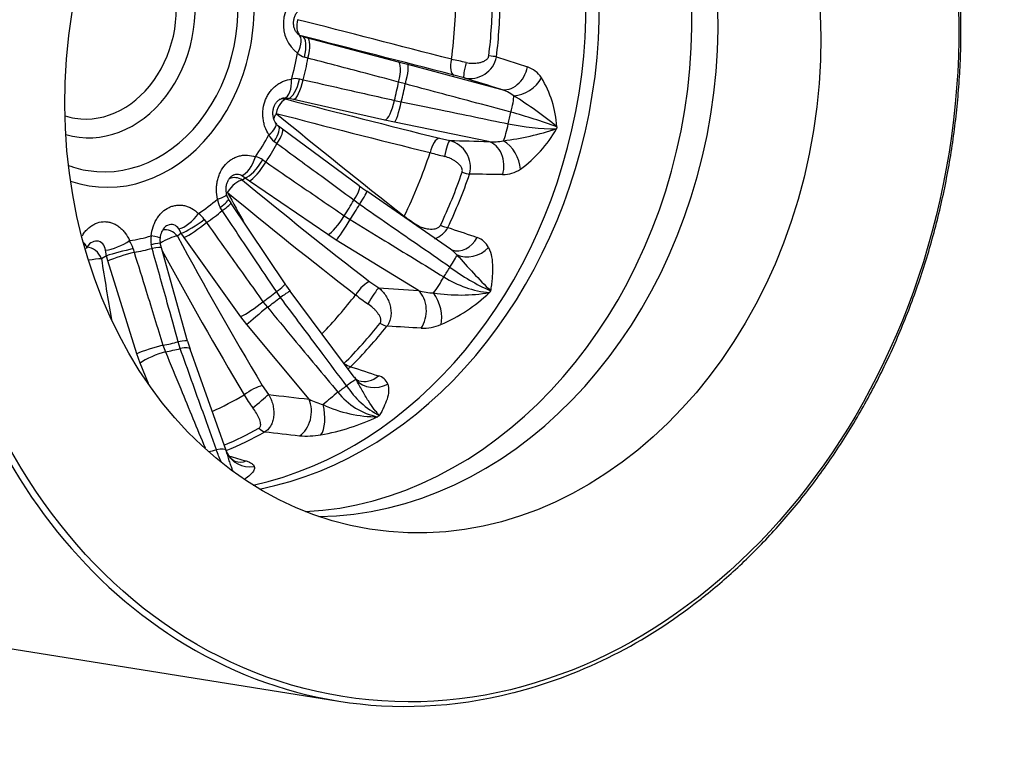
# Model space of a CAD drawing. Header units: millimetres. Extents: x 0 to 1485, y 0 to 1050.
# Tile 5 of 13: x 974 to 1167, y 169 to 311. Entities that reach past the tile are written whole.
import ezdxf

# ---------------------------------------------------------------- set-up
doc = ezdxf.new("R2010")
doc.units = ezdxf.units.MM
doc.header["$LTSCALE"] = 5
doc.layers.add('CAP250H', color=7, linetype='Continuous')
doc.layers.add('Default', color=7, linetype='Continuous')

# ---------------------------------------------------------------- blocks, each defined once
blk = doc.blocks.new('SE1')
at = {"layer": 'CAP250H', "color": 7, "linetype": 'Continuous'}
for p, q in [((1029.06, 307.69), (1029.84, 307.33)), ((1029.53, 307.47), (1029.84, 307.33)), ((1029.84, 307.33), (1030.81, 307.08)), ((1030.81, 307.08), (1048.55, 302.39)), ((1030.88, 303.09), (1030.2, 303.29)), ((1067.78, 303.35), (1073.83, 301.4)), ((1048.55, 302.39), (1050.39, 301.9)), ((1050.39, 301.9), (1068.57, 297.01)), ((1029.22, 299.02), (1029.91, 298.87)), ((1061.44, 299.24), (1059.45, 299.77)), ((1049.94, 298.05), (1048.63, 298.43)), ((1027.06, 295.2), (1026.22, 295.29)), ((1027.06, 295.2), (1026.69, 295.06)), ((1028.03, 294.98), (1027.06, 295.2)), ((1045.92, 290.96), (1028.03, 294.98)), ((1047.8, 294.83), (1049.14, 294.57)), ((1025.88, 289.19), (1025.11, 289.76)), ((1040.9, 278.12), (1025.88, 289.19)), ((1047.79, 290.56), (1045.92, 290.96)), ((1066.22, 286.78), (1047.79, 290.56)), ((1056.62, 287.43), (1058.63, 286.98)), ((1024.81, 286.32), (1024.24, 286.77)), ((1022.02, 283.17), (1022.62, 282.77)), ((1018.58, 279.62), (1017.85, 280.13)), ((1018.58, 279.62), (1018.05, 279.23)), ((1019.4, 279.04), (1018.58, 279.62)), ((1034.78, 268.54), (1019.4, 279.04)), ((1058.78, 265.68), (1042.38, 277.06)), ((1014.09, 273.24), (1013.7, 273.88)), ((1015.81, 274.74), (1015.3, 275.52)), ((1026.39, 258.89), (1015.8, 274.74)), ((1040.96, 274.45), (1039.85, 275.27)), ((1037.98, 272.25), (1039.15, 271.52)), ((1010.57, 271.5), (1011.01, 270.9)), ((1006.06, 268.81), (1005.33, 268.26)), ((1006.06, 268.81), (1005.58, 269.66)), ((1006.65, 267.95), (1006.06, 268.81)), ((1017.73, 252.48), (1006.65, 267.95)), ((1036.4, 267.49), (1034.78, 268.54)), ((1000.36, 265.86), (1000.18, 266.58)), ((1002.21, 265.99), (1001.97, 266.86)), ((1052.54, 257.6), (1036.4, 267.49)), ((991.42, 264.41), (990.45, 263.81)), ((991.42, 264.41), (991.26, 265.47)), ((991.71, 263.41), (991.42, 264.41)), ((996.63, 265.79), (996.85, 265.08)), ((1007.3, 247.68), (1002.2, 265.99)), ((997.37, 245.22), (991.71, 263.41)), ((1042.99, 259.3), (1044.72, 258.12)), ((1025.48, 256.25), (1024.7, 257.41)), ((1039.94, 240.66), (1027.4, 257.46)), ((1022.07, 255.41), (1022.94, 254.32)), ((1018.92, 250.93), (1017.73, 252.48)), ((1031.09, 236.31), (1018.92, 250.93)), ((1002.49, 246.89), (1002.98, 245.59)), ((1005.87, 246.24), (1005.48, 247.55)), ((998.02, 243.4), (997.37, 245.22)), ((1014.85, 226.3), (1007.8, 246.11)), ((999.68, 239.39), (998.02, 243.4)), ((1021.92, 238.99), (1023.16, 237.25)), ((965.61, 188.6), (1036.95, 177.19))]:
    blk.add_line(p, q, dxfattribs=at)
for centre, radius, start, end in [((1033.24, 309.74), 7.19, 120.2937, 232.1106), ((1031.14, 306.55), 3.39, 226.9876, 253.8995), ((998.08, 24.95), 284.52, 77.052, 77.6429), ((1062.6, 304.4), 5.29, 257.3544, 348.5227), ((1071.96, 296.13), 5.59, 34.1834, 70.36), ((1028.51, 295.69), 3.4, 78.0161, 104.5108), ((1058.26, 288.21), 21.4, 3.9336, 31.1267), ((1066.15, 288.76), 8.6, 54.2344, 73.6285), ((1022.4, 218.94), 90.98, 51.0368, 57.5833), ((1030.69, 150.33), 147.69, 70.6566, 74.322), ((1025.89, 290.97), 1.43, 204.4836, 237.2411), ((1061.39, 346.16), 59.74, 277.4641, 287.6545), ((1080.22, 340.57), 51.34, 258.6083, 269.2065), ((1058.3, 301.11), 24.3, 305.6633, 330.7584), ((1026.52, 289.59), 3.63, 204.7866, 231.0954), ((1057.18, 281.68), 5.49, 346.5553, 74.6993), ((1067.22, 295.83), 9.11, 263.7144, 282.2492), ((1019.81, 280.01), 3.86, 55.022, 78.4518), ((1073.83, 350.83), 68.91, 253.9533, 256.3944), ((1068.88, 286.81), 6.52, 270.964, 303.4032), ((1068.66, 315.4), 46.47, 233.3332, 235.5772), ((1016.69, 276.56), 1.74, 185.1915, 216.7525), ((1017.1, 275.88), 3.95, 185.4431, 210.5298), ((1006.44, 268.69), 5, 34.2078, 52.9807), ((1077.94, 310.79), 47.85, 233.8468, 237.4156), ((1005.14, 267.74), 3.21, 132.13, 178.1442), ((1054.03, 272.29), 4.84, 290.2941, 330.9211), ((1004.1, 267.42), 4.01, 167.2984, 192.0536), ((1062.73, 264.32), 3.89, 25.8077, 71.0181), ((989.78, 264.98), 2.4, 125.3137, 159.3113), ((990.28, 264.02), 6.59, 15.5871, 30.435), ((1003.76, 267.43), 1.87, 166.9824, 197.686), ((1054.49, 259.5), 7.52, 42.2258, 55.2087), ((1172.07, 363.18), 149.25, 221.3617, 225.048), ((1082.82, 294.63), 40.46, 233.3338, 246.3967), ((1068.44, 277.58), 20.5, 237.6677, 264.2656), ((1045.91, 271.64), 23.31, 213.1557, 217.4419), ((1057.33, 277.44), 26.84, 230.3834, 236.7625), ((1055.66, 267.78), 10.65, 252.9877, 269.0144), ((1060.79, 290.52), 33.8, 260.9492, 279.5449), ((1043.84, 281.06), 32.84, 293.4577, 313.3612), ((1053.27, 259.88), 9.67, 268.5006, 292.1577), ((1022.71, 251.71), 15.92, 194.6725, 200.5877), ((2414.64, 4418.67), 4396.66, 251.77012, 251.84479), ((1041.49, 241.63), 1.81, 212.2782, 248.2224), ((1034.8, 236.82), 6.41, 31.3804, 36.6364), ((1043.98, 238.28), 2.71, 21.8467, 75.1568), ((1035.07, 246.44), 19.08, 209.0758, 218.2481), ((1046.97, 245.57), 12.9, 217.6222, 259.2029), ((1052.45, 248.05), 16.72, 212.9286, 243.0615), ((1037.13, 247.95), 13.11, 242.5895, 255.4437), ((1044.29, 257.18), 24.29, 244.5034, 270.6309), ((1025.12, 274.46), 45.88, 280.3905, 295.0616), ((1648.74, 5708.5), 5514.24, 263.4785, 263.54943), ((1030.67, 245.22), 16.12, 264.8796, 279.7217), ((1018.16, 227.16), 3.39, 199.3995, 243.1902), ((1831.23, 3058.76), 2948.67, 253.93832, 254.00683), ((1046.3, 274.08), 98.42, 284.5375, 307.6513)]:
    blk.add_arc(centre, radius, start, end, dxfattribs=at)
for centre, major_axis, ratio, start_param, end_param in [((985.36, 312.03), (-19.74, -123.43), 0.80934, 3.141593, 6.283185), ((1056.69, 300.62), (19.74, 123.43), 0.80934, 0.326236, 2.805585), ((1014.46, 307.37), (14.25, 89.06), 0.80934, 3.43122, 5.993558), ((1032.13, 304.55), (-14.33, -89.59), 0.80934, 0.171853, 2.969739), ((1037.19, 303.74), (14.34, 89.66), 0.80934, 3.280452, 6.144326), ((1011.93, 307.78), (-14.23, -88.97), 0.80934, 0.307233, 2.834359), ((993.37, 310.75), (5.23, 32.67), 0.80934, 2.9984, 6.283185), ((992.6, 310.87), (-4.77, -29.79), 0.80934, 0, 3.303101), ((989.26, 311.41), (3.79, 23.7), 0.80934, 3.037469, 6.283185), ((988.48, 311.53), (-3.23, -20.18), 0.80934, 0, 3.260121), ((992.55, 310.88), (13.05, 81.6), 0.80934, 4.74382, 4.908774), ((994.74, 310.53), (14.02, 87.64), 0.80934, 4.762201, 4.890393), ((995.75, 310.37), (14.12, 88.24), 0.80934, 4.762201, 4.890393), ((1030.32, 310.36), (-0.74, -2.91), 0.496908, 4.74585, 5.966003), ((1241.25, 241.1), (-433.14, 118.34), 0.02848, -1.128673, -1.050532), ((1026.83, 304.37), (-2.29, -3.28), 0.464038, 1.794459, 3.181598), ((1240.51, 238.4), (-430.25, 117.55), 0.02848, -1.128673, -1.050532), ((1028.79, 303.48), (1.01, 3.87), 0.352681, 4.755802, 6.252745), ((1029.75, 303.22), (1.02, 3.87), 0.281791, 4.752458, 6.253498), ((993.99, 310.65), (-6.92, -43.25), 0.80934, 1.428713, 1.547997), ((994.29, 310.6), (-7.29, -45.56), 0.80934, 1.441397, 1.535313), ((1060.24, 302.66), (-0.75, -2.9), 0.427686, 4.747162, 6.251673), ((1065.41, 303.58), (2.98, -0.35), 0.029245, 0.653358, 1.278431), ((1047.49, 298.53), (1.02, 3.87), 0.281479, 4.758507, 6.253501), ((1049.34, 298.04), (1.04, 3.86), 0.145179, 4.753068, 6.254396), ((1062.23, 302.14), (-0.78, -2.9), 0.137213, 4.713348, 6.254429), ((1069.89, 301.84), (-1.49, -4.77), 0.788452, 0.046319, 1.724101), ((1025.66, 299.24), (0.44, -3.98), 0.49397, 0.063187, 1.450327), ((1027.79, 299.11), (0.92, 3.89), 0.353796, 3.27547, 4.772413), ((1028.76, 298.88), (0.88, 3.9), 0.283527, 3.27215, 4.77319), ((1250.53, 235.23), (-627.01, 197.6), 0.006731, -1.274242, -1.262338), ((1072.65, 299.8), (-3.97, -3.04), 0.678951, 0.755054, 2.165331), ((997.98, 310.01), (-10.13, -63.34), 0.80934, 1.459565, 1.517145), ((998.3, 309.96), (-10.33, -64.6), 0.80934, 1.461025, 1.515685), ((1026.14, 292.13), (0.76, 2.9), 0.49668, 0.144342, 1.648853), ((1026.14, 292.13), (1.1, -2.79), 0.972923, 2.570979, 3.079661), ((1255.01, 301.65), (-438.51, 81.5), 0.124845, 1.046509, 1.12465), ((1070, 292.49), (1.04, 3.86), 0.144884, 4.759283, 5.749717), ((1046.65, 294.86), (0.88, 3.9), 0.283218, 3.272138, 4.767131), ((1048.51, 294.46), (0.8, 3.92), 0.14805, 3.268166, 4.769494), ((988.48, 311.53), (-3.23, -20.18), 0.80934, 6.164657, 6.283185), ((1026.14, 292.13), (1.9, 2.32), 0.434714, 1.851621, 2.273495), ((1232.8, 245.55), (-372.85, 250.19), 0.191728, 1.111931, 1.190072), ((1254.5, 298.92), (-441.45, 82.05), 0.124845, 1.046509, 1.12465), ((1004.08, 309.03), (-13.36, -83.52), 0.80934, 1.474514, 1.502196), ((1021.18, 288.23), (-3.39, -2.13), 0.336179, 1.993785, 3.145842), ((1022.69, 286.57), (-2.42, -3.18), 0.289277, 1.846305, 3.140852), ((1023.5, 285.97), (-2.37, -3.22), 0.218374, 1.838309, 3.141213), ((1069.46, 290.16), (0.8, 3.92), 0.147757, 3.77284, 4.763275), ((993.99, 310.65), (-6.92, -43.25), 0.80934, 1.036014, 1.155298), ((1056.07, 284.5), (-0.72, -2.91), 0.428117, 3.280181, 4.784691), ((994.29, 310.6), (-7.29, -45.56), 0.80934, 1.048698, 1.142614), ((1058.08, 284.05), (-0.6, -2.94), 0.140147, 3.268018, 4.809099), ((1265.72, 301.5), (-669.64, 11.61), 0.028428, 1.256876, 1.26878), ((1065.32, 281.9), (-0.13, -5), 0.780141, 1.262903, 2.940685), ((1068.77, 282.89), (2.52, -4.32), 0.630562, 0.880189, 2.290466), ((1018.51, 283.91), (1.34, 3.77), 0.502458, 3.469625, 4.856764), ((992.55, 310.88), (-13.05, -81.6), 0.80934, 1.209528, 1.374483), ((992.6, 310.87), (-4.77, -29.79), 0.80934, 6.121677, 6.283185), ((1020.42, 282.9), (2.35, 3.24), 0.295469, 3.509494, 5.006437), ((1021.25, 282.31), (2.26, 3.3), 0.228019, 3.502257, 5.003298), ((1016.67, 276.78), (1.78, -2.41), 0.928178, 1.964963, 2.918611), ((994.74, 310.53), (-14.02, -87.64), 0.80934, 1.227909, 1.356101), ((995.75, 310.37), (-14.12, -88.24), 0.80934, 1.227909, 1.356101), ((1060.32, 281.4), (2.83, -0.98), 0.125132, -1.268021, -0.642948), ((1016.67, 276.78), (1.91, 2.31), 0.433446, 0.391178, 1.895689), ((1264.14, 296.51), (-388.48, 219.12), 0.3436, 1.091059, 1.1692), ((1038.53, 274.9), (-2.37, -3.22), 0.218062, 1.844341, 3.140481), ((1011.03, 275.56), (-3.91, -0.84), 0.145727, 2.116386, 3.146352), ((1016.67, 276.78), (2.64, 1.43), 0.293353, -4.246311, -4.144758), ((1226.6, 253.73), (-261.41, 365.07), 0.372103, 1.249235, 1.265791), ((1262.85, 294.22), (-391.09, 220.59), 0.3436, 1.091059, 1.1692), ((1040.1, 273.78), (-2.28, -3.28), 0.082691, 1.833859, 3.140613), ((993.99, 310.65), (-6.92, -43.25), 0.80934, 0.643315, 0.762599), ((1011.91, 273.39), (-3.39, -2.13), 0.149604, 2.03049, 3.142087), ((1012.47, 272.51), (-3.33, -2.22), 0.080721, 2.023139, 3.141913), ((997.98, 310.01), (-10.13, -63.34), 0.80934, 1.066865, 1.124446), ((998.3, 309.96), (-10.33, -64.6), 0.80934, 1.068326, 1.122986), ((1007.28, 272.71), (-2.79, -2.86), 0.423038, 0.566897, 1.954037), ((994.29, 310.6), (-7.29, -45.56), 0.80934, 0.655999, 0.749914), ((1036.62, 271.81), (2.26, 3.3), 0.227722, 3.502231, 4.997224), ((1051.05, 272.14), (1.86, 2.36), 0.364699, -4.43871, -4.383201), ((1008.71, 270.96), (-3.34, -2.2), 0.159931, 0.555631, 2.052574), ((1009.3, 270.1), (-3.25, -2.33), 0.096806, 0.550539, 2.05158), ((1038.24, 270.76), (2.09, 3.41), 0.098638, 3.494134, 4.995461), ((1052.73, 270.89), (1.71, 2.47), 0.074816, -4.489202, -4.426043), ((1056.21, 271.29), (2.71, -1.28), 0.197468, -1.25079, -0.625717), ((993.99, 310.65), (-6.92, -43.25), 0.80934, 0.250616, 0.3699), ((997.94, 268.28), (-3.98, 0.43), 0.078324, 3.136268, 4.118908), ((1003.33, 266.65), (2.64, 1.42), 0.291239, 0.575536, 1.946599), ((1003.33, 266.65), (1.79, -2.41), 0.853555, 1.605467, 2.771786), ((1270.74, 287.36), (-280.63, 346.67), 0.52069, 1.222677, 1.300818), ((1060.6, 270.29), (1.56, 4.75), 0.809698, 3.140013, 4.486555), ((983.9, 267.52), (-3.63, 1.68), 0.301863, 3.142894, 3.889279), ((988.18, 263.29), (1.58, -2.55), 0.760414, 1.320207, 2.678644), ((993.68, 267.34), (3.65, 1.63), 0.267801, 3.878355, 5.265494), ((998.08, 265.92), (-3.89, -0.93), 0.045071, 3.140915, 4.131398), ((998.34, 264.91), (-3.85, -1.07), 0.110211, 3.141319, 4.132656), ((1062.87, 268.39), (-4.37, -2.42), 0.793845, 0.525492, 1.935769), ((994.45, 265.12), (3.87, 1.01), 0.032182, 0.963765, 2.460708), ((994.74, 264.11), (3.82, 1.19), 0.090135, 0.956775, 2.457815), ((994.29, 310.6), (-7.29, -45.56), 0.80934, 0.2633, 0.357215), ((1268.88, 285.85), (-282.51, 349), 0.52069, 1.225928, 1.300818), ((1057.8, 261.48), (2.28, 3.29), 0.082399, -1.301525, -0.311091), ((988.18, 263.29), (2.96, 0.46), 0.091709, 0.683895, 1.642995), ((1273.79, 275.57), (-100.87, 434.46), 0.629154, 1.452534, 1.479589), ((1004.08, 309.03), (-13.36, -83.52), 0.80934, 1.081815, 1.109497), ((1056.59, 259.52), (2.09, 3.41), 0.098359, 3.998804, 4.989238), ((1023.06, 256.66), (-3.33, -2.22), 0.08042, 2.029175, 3.14126), ((1041.61, 256.85), (-1.84, -2.37), 0.36709, 3.519944, 5.024454), ((997.98, 310.01), (-10.13, -63.34), 0.80934, 0.674166, 0.731747), ((1024.19, 255.07), (-3.21, -2.39), 0.049124, 3.141809, 4.261162), ((992.55, 310.88), (-13.05, -81.6), 0.80934, 0.850978, 0.981783), ((1043.33, 255.67), (-1.56, -2.56), 0.091117, 3.493869, 5.03495), ((1275.29, 296.12), (-695.27, 29.17), 0.072472, 1.235808, 1.247712), ((1050.23, 253.51), (-0.33, -4.99), 0.763529, 0.902761, 2.580544), ((1054.08, 254.15), (1.69, -4.71), 0.525033, 0.646972, 2.057248), ((1020.38, 254.63), (-3.25, -2.33), 0.09653, 0.550523, 2.045516), ((998.3, 309.96), (-10.33, -64.6), 0.80934, 0.675626, 0.730287), ((1021.57, 253.08), (-3.07, -2.56), 0.022529, 4.234044, 5.735372), ((994.74, 310.53), (-14.02, -87.64), 0.80934, 0.83521, 0.963402), ((995.75, 310.37), (-14.12, -88.24), 0.80934, 0.83521, 0.963402), ((1044.68, 252.62), (2.35, -1.87), 0.335212, 5.094532, 5.719605), ((1000.4, 245.93), (3.82, 1.19), 0.090386, 0.962803, 2.457797), ((997.98, 310.01), (-10.13, -63.34), 0.80934, 0.281467, 0.339048), ((1003.45, 246.6), (-3.85, -1.07), 0.110493, 3.141908, 4.126592), ((1001.05, 244.11), (3.7, 1.53), 0.197005, 0.943512, 2.44484), ((998.3, 309.96), (-10.33, -64.6), 0.80934, 0.282927, 0.337588), ((1004.03, 244.77), (-3.77, -1.34), 0.230199, 3.141822, 4.120968), ((1037.81, 244.95), (2.11, -2.13), 0.394118, 5.1383, 5.763373), ((1037.11, 237.76), (3.21, 2.39), 0.049401, 0.122917, 1.113351), ((1044.23, 243.15), (-4.61, -1.94), 0.894181, 0.277054, 1.687331), ((1042.35, 244.7), (1.52, 4.76), 0.830351, 3.138599, 4.088181), ((992.55, 310.88), (-13.05, -81.6), 0.80934, 0.490135, 0.589084), ((1019.93, 237.38), (-2.58, -1.54), 0.227703, 3.705789, 5.2103), ((1021.17, 235.64), (-2.3, -1.93), 0.029399, 1.052589, 2.59367), ((1282.2, 286.52), (-713.24, 56.22), 0.103898, 1.207322, 1.219226), ((1035.41, 236.47), (-3.07, -2.56), 0.022784, 4.240254, 5.230688), ((1004.08, 309.03), (-13.36, -83.52), 0.80934, 0.689116, 0.716798), ((1027.77, 233.63), (-0.58, -4.97), 0.753352, 0.55009, 2.227872), ((1031.87, 233.75), (0.72, -4.95), 0.445869, 0.405199, 1.815475), ((994.74, 310.53), (-14.02, -87.64), 0.80934, 0.471675, 0.570703), ((995.75, 310.37), (-14.12, -88.24), 0.80934, 0.460783, 0.570703), ((1021.6, 232.63), (1.47, -2.62), 0.494259, 5.258305, 5.883379), ((1004.08, 309.03), (-13.36, -83.52), 0.80934, 0.301156, 0.324099), ((1011.08, 224.95), (-3.77, -1.34), 0.230451, 3.124285, 4.114719), ((1019.57, 227.93), (4.61, 1.95), 0.964684, 3.077615, 3.131677), ((1019.57, 227.93), (4.61, 1.95), 0.964684, 3.131677, 4.487892), ((1017.93, 228.96), (1.35, 4.81), 0.847265, 3.138198, 3.667755), ((1056.69, 300.62), (19.74, 123.43), 0.80934, 2.805585, 3.476454)]:
    blk.add_ellipse(centre, major_axis=major_axis, ratio=ratio, start_param=start_param, end_param=end_param, dxfattribs=at)
for major_axis in [(-19.59, -122.44), (14.34, 89.66)]:
    blk.add_ellipse((1057.27, 300.53), major_axis=major_axis, ratio=0.80934, dxfattribs=at)
for points, knots in [([(1106.42, 196.16), (1107.13, 196.7), (1108.87, 198.05), (1111.97, 200.62), (1115.44, 203.74), (1118.84, 207.06), (1122.12, 210.52), (1125.3, 214.15), (1128.35, 217.91), (1131.29, 221.82), (1134.1, 225.87), (1136.78, 230.04), (1139.32, 234.33), (1141.72, 238.74), (1143.97, 243.25), (1146.08, 247.85), (1148.03, 252.55), (1149.83, 257.33), (1151.47, 262.18), (1152.95, 267.1), (1154.27, 272.07), (1155.42, 277.1), (1156.4, 282.16), (1157.21, 287.25), (1157.85, 292.37), (1158.32, 297.5), (1158.61, 302.64), (1158.74, 307.77), (1158.68, 312.9), (1158.46, 318), (1158.06, 323.07), (1157.49, 328.1), (1156.75, 333.09), (1155.83, 338.02), (1154.75, 342.89), (1153.5, 347.68), (1152.09, 352.4), (1150.51, 357.03), (1148.77, 361.56), (1146.88, 365.99), (1144.83, 370.3), (1142.64, 374.5), (1140.29, 378.57), (1137.81, 382.51), (1135.18, 386.31), (1132.42, 389.97), (1129.54, 393.47), (1126.53, 396.81), (1123.39, 399.99), (1120.15, 403), (1116.79, 405.84), (1113.36, 408.47), (1110.58, 410.45), (1109.09, 411.37), (1108.7, 411.61)], [0, 0, 0, 0, 0.010385, 0.030054, 0.049724, 0.069396, 0.089069, 0.108744, 0.128419, 0.148096, 0.167773, 0.18745, 0.207128, 0.226807, 0.246486, 0.266165, 0.285844, 0.305523, 0.325203, 0.344882, 0.364562, 0.384242, 0.403921, 0.423601, 0.443281, 0.462961, 0.482641, 0.502321, 0.522002, 0.541682, 0.561362, 0.581043, 0.600723, 0.620403, 0.640084, 0.659764, 0.679444, 0.699123, 0.718802, 0.73848, 0.758158, 0.777835, 0.79751, 0.817185, 0.836858, 0.856529, 0.876198, 0.895864, 0.915529, 0.93519, 0.954849, 0.974505, 0.994158, 1, 1, 1, 1]), ([(1029.13, 307.66), (1029.11, 307.66), (1028.98, 307.73), (1028.71, 308.01), (1028.39, 308.46), (1028.16, 309.05), (1028.04, 309.71), (1028.06, 310.43), (1028.23, 311.13), (1028.52, 311.78), (1028.91, 312.32), (1029.32, 312.71), (1029.55, 312.84), (1029.66, 312.9)], [0, 0, 0, 0, 0.00914, 0.130499, 0.237919, 0.337967, 0.438133, 0.532857, 0.629026, 0.725241, 0.826551, 0.932769, 1, 1, 1, 1]), ([(1048.63, 298.43), (1046.15, 299.08), (1043.68, 299.73), (1041.2, 300.38), (1037.76, 301.28), (1034.32, 302.19), (1030.88, 303.09)], [0, 0, 0, 0, 0.418378, 0.418378, 0.418378, 1, 1, 1, 1]), ([(1061.83, 302.24), (1062.24, 302.15), (1062.66, 302.1), (1063.29, 302.09), (1063.51, 302.1), (1063.93, 302.14), (1064.13, 302.17), (1064.54, 302.25), (1064.75, 302.3), (1065.14, 302.43), (1065.33, 302.51), (1065.7, 302.72), (1065.87, 302.84), (1066.08, 303.07), (1066.14, 303.16), (1066.23, 303.35), (1066.26, 303.45), (1066.28, 303.56)], [0, 0, 0, 0, 0.25, 0.25, 0.375, 0.375, 0.5, 0.5, 0.625, 0.625, 0.75, 0.75, 0.875, 0.875, 0.9375, 0.9375, 1, 1, 1, 1]), ([(1023.22, 288.07), (1022.91, 288.56), (1022.65, 289.09), (1022.37, 289.93), (1022.29, 290.22), (1022.16, 290.81), (1022.11, 291.11), (1022.05, 291.72), (1022.04, 292.02), (1022.05, 292.63), (1022.08, 292.94), (1022.21, 293.85), (1022.36, 294.43), (1022.71, 295.27), (1022.84, 295.54), (1023.13, 296.06), (1023.29, 296.31), (1023.64, 296.77), (1023.83, 297), (1024.24, 297.41), (1024.45, 297.59), (1024.89, 297.94), (1025.12, 298.09), (1025.6, 298.37), (1025.85, 298.49), (1026.61, 298.8), (1027.13, 298.92), (1027.66, 298.98)], [0, 0, 0, 0, 0.125, 0.125, 0.1875, 0.1875, 0.25, 0.25, 0.3125, 0.3125, 0.375, 0.375, 0.5, 0.5, 0.5625, 0.5625, 0.625, 0.625, 0.6875, 0.6875, 0.75, 0.75, 0.8125, 0.8125, 0.875, 0.875, 1, 1, 1, 1]), ([(1029.91, 298.87), (1032.41, 298.31), (1034.9, 297.74), (1037.4, 297.18), (1040.87, 296.4), (1044.33, 295.61), (1047.8, 294.83)], [0, 0, 0, 0, 0.418378, 0.418378, 0.418378, 1, 1, 1, 1]), ([(1070.6, 292.52), (1068.05, 293.2), (1065.51, 293.89), (1062.96, 294.57), (1058.62, 295.73), (1054.28, 296.89), (1049.94, 298.05)], [0, 0, 0, 0, 0.370027, 0.370027, 0.370027, 1, 1, 1, 1]), ([(1024.57, 290.37), (1024.48, 290.52), (1024.29, 290.83), (1024.08, 291.49), (1023.99, 292.25), (1024.05, 292.99), (1024.24, 293.67), (1024.54, 294.25), (1024.91, 294.69), (1025.3, 295.01), (1025.52, 295.09), (1025.64, 295.14)], [0, 0, 0, 0, 0.095733, 0.222852, 0.342458, 0.453379, 0.562606, 0.66897, 0.781212, 0.899684, 1, 1, 1, 1]), ([(1049.14, 294.57), (1051.72, 294.03), (1054.31, 293.5), (1056.89, 292.97), (1061.29, 292.06), (1065.68, 291.15), (1070.08, 290.24)], [0, 0, 0, 0, 0.370027, 0.370027, 0.370027, 1, 1, 1, 1]), ([(1039.85, 275.27), (1037.75, 276.81), (1035.65, 278.35), (1033.56, 279.9), (1030.64, 282.04), (1027.73, 284.18), (1024.81, 286.32)], [0, 0, 0, 0, 0.418378, 0.418378, 0.418378, 1, 1, 1, 1]), ([(1013.17, 275.51), (1013.04, 276.1), (1012.97, 276.72), (1012.97, 277.63), (1012.98, 277.93), (1013.05, 278.54), (1013.1, 278.85), (1013.23, 279.44), (1013.32, 279.73), (1013.52, 280.29), (1013.63, 280.57), (1014.03, 281.37), (1014.36, 281.84), (1014.93, 282.48), (1015.13, 282.68), (1015.56, 283.04), (1015.78, 283.2), (1016.24, 283.48), (1016.49, 283.6), (1016.98, 283.81), (1017.23, 283.9), (1017.74, 284.02), (1018, 284.07), (1018.52, 284.12), (1018.79, 284.12), (1019.57, 284.08), (1020.08, 283.97), (1020.58, 283.79)], [0, 0, 0, 0, 0.125, 0.125, 0.1875, 0.1875, 0.25, 0.25, 0.3125, 0.3125, 0.375, 0.375, 0.5, 0.5, 0.5625, 0.5625, 0.625, 0.625, 0.6875, 0.6875, 0.75, 0.75, 0.8125, 0.8125, 0.875, 0.875, 1, 1, 1, 1]), ([(1061.05, 280.77), (1061.09, 280.87), (1061.1, 280.98), (1061.1, 281.19), (1061.08, 281.29), (1060.99, 281.58), (1060.89, 281.76), (1060.65, 282.1), (1060.52, 282.25), (1060.22, 282.53), (1060.06, 282.66), (1059.72, 282.91), (1059.55, 283.03), (1059.18, 283.24), (1058.99, 283.34), (1058.42, 283.61), (1058.03, 283.75), (1057.62, 283.85)], [0, 0, 0, 0, 0.0625, 0.0625, 0.125, 0.125, 0.25, 0.25, 0.375, 0.375, 0.5, 0.5, 0.625, 0.625, 0.75, 0.75, 1, 1, 1, 1]), ([(1022.62, 282.77), (1024.76, 281.3), (1026.9, 279.83), (1029.04, 278.36), (1032.02, 276.32), (1035, 274.28), (1037.98, 272.25)], [0, 0, 0, 0, 0.418378, 0.418378, 0.418378, 1, 1, 1, 1]), ([(1014.96, 276.4), (1014.91, 276.61), (1014.83, 277.03), (1014.84, 277.77), (1014.97, 278.51), (1015.22, 279.14), (1015.54, 279.61), (1015.79, 279.87), (1015.9, 279.94), (1015.92, 279.95)], [0, 0, 0, 0, 0.135328, 0.314247, 0.482235, 0.645251, 0.804667, 0.970096, 1, 1, 1, 1]), ([(1017.85, 280.13), (1017.51, 280.31), (1017.12, 280.39), (1016.46, 280.27), (1016.18, 280.15), (1015.92, 279.96)], [0, 0, 0, 0, 0.25, 0.25, 0.4135327, 0.4135327, 0.4135327, 0.4135327]), ([(1068.99, 280.29), (1066.9, 280.32), (1064.81, 280.36), (1062.72, 280.4), (1062.65, 280.4), (1062.59, 280.4), (1062.52, 280.41)], [0, 0, 0, 0, 0.968633, 0.968633, 0.968633, 1, 1, 1, 1]), ([(1000.19, 268.3), (1000.26, 268.91), (1000.39, 269.51), (1000.66, 270.36), (1000.77, 270.63), (1001.02, 271.17), (1001.16, 271.43), (1001.46, 271.92), (1001.62, 272.15), (1001.98, 272.58), (1002.17, 272.79), (1002.77, 273.35), (1003.21, 273.65), (1003.93, 273.99), (1004.17, 274.08), (1004.67, 274.22), (1004.92, 274.27), (1005.43, 274.33), (1005.68, 274.33), (1006.2, 274.31), (1006.45, 274.27), (1006.95, 274.17), (1007.2, 274.09), (1007.69, 273.91), (1007.93, 273.79), (1008.62, 273.4), (1009.05, 273.08), (1009.45, 272.69)], [0, 0, 0, 0, 0.125, 0.125, 0.1875, 0.1875, 0.25, 0.25, 0.3125, 0.3125, 0.375, 0.375, 0.5, 0.5, 0.5625, 0.5625, 0.625, 0.625, 0.6875, 0.6875, 0.75, 0.75, 0.8125, 0.8125, 0.875, 0.875, 1, 1, 1, 1]), ([(1058.67, 262.18), (1056.48, 263.69), (1054.3, 265.2), (1052.11, 266.72), (1048.4, 269.3), (1044.68, 271.87), (1040.96, 274.45)], [0, 0, 0, 0, 0.370027, 0.370027, 0.370027, 1, 1, 1, 1]), ([(1024.7, 257.41), (1023.22, 259.62), (1021.74, 261.83), (1020.26, 264.03), (1018.2, 267.1), (1016.15, 270.17), (1014.09, 273.24)], [0, 0, 0, 0, 0.418378, 0.418378, 0.418378, 1, 1, 1, 1]), ([(986.66, 268.28), (986.82, 268.53), (986.98, 268.78), (987.33, 269.22), (987.51, 269.43), (987.89, 269.81), (988.1, 269.98), (988.52, 270.3), (988.74, 270.43), (989.19, 270.67), (989.43, 270.77), (990.14, 271.01), (990.63, 271.09), (991.38, 271.08), (991.63, 271.05), (992.12, 270.96), (992.36, 270.89), (992.83, 270.71), (993.07, 270.6), (993.53, 270.34), (993.74, 270.19), (994.16, 269.87), (994.36, 269.69), (994.75, 269.29), (994.93, 269.08), (995.44, 268.4), (995.73, 267.9), (995.97, 267.36)], [0.060185, 0.060185, 0.060185, 0.060185, 0.125, 0.125, 0.1875, 0.1875, 0.25, 0.25, 0.3125, 0.3125, 0.375, 0.375, 0.5, 0.5, 0.5625, 0.5625, 0.625, 0.625, 0.6875, 0.6875, 0.75, 0.75, 0.8125, 0.8125, 0.875, 0.875, 1, 1, 1, 1]), ([(1005.58, 269.66), (1005.34, 270.02), (1005.03, 270.31), (1004.27, 270.59), (1003.81, 270.57), (1003.24, 270.3), (1003.11, 270.22), (1002.98, 270.13)], [0, 0, 0, 0, 0.25, 0.25, 0.5, 0.5, 0.575642, 0.575642, 0.575642, 0.575642]), ([(1011.01, 270.9), (1012.55, 268.74), (1014.09, 266.58), (1015.63, 264.42), (1017.78, 261.42), (1019.92, 258.41), (1022.07, 255.41)], [0, 0, 0, 0, 0.418378, 0.418378, 0.418378, 1, 1, 1, 1]), ([(1039.15, 271.52), (1041.41, 270.13), (1043.67, 268.74), (1045.93, 267.35), (1049.78, 264.98), (1053.63, 262.62), (1057.48, 260.26)], [0, 0, 0, 0, 0.370027, 0.370027, 0.370027, 1, 1, 1, 1]), ([(1052.18, 270.47), (1052.53, 270.24), (1052.91, 270.06), (1053.51, 269.86), (1053.71, 269.8), (1054.13, 269.71), (1054.33, 269.67), (1054.75, 269.63), (1054.96, 269.62), (1055.38, 269.63), (1055.59, 269.66), (1056.01, 269.75), (1056.21, 269.82), (1056.48, 269.98), (1056.57, 270.04), (1056.72, 270.2), (1056.78, 270.28), (1056.82, 270.38)], [0, 0, 0, 0, 0.25, 0.25, 0.375, 0.375, 0.5, 0.5, 0.625, 0.625, 0.75, 0.75, 0.875, 0.875, 0.9375, 0.9375, 1, 1, 1, 1]), ([(1058.26, 269.94), (1059.95, 269.37), (1061.64, 268.79), (1063.33, 268.22), (1063.55, 268.15), (1063.77, 268.07), (1063.99, 267.99)], [0, 0, 0, 0, 0.883415, 0.883415, 0.883415, 1, 1, 1, 1]), ([(991.26, 265.47), (991.18, 265.96), (990.99, 266.41), (990.41, 267.07), (990, 267.29), (989.16, 267.3), (988.77, 267.17), (988.4, 266.95)], [0, 0, 0, 0, 0.25, 0.25, 0.5, 0.5, 0.7060133, 0.7060133, 0.7060133, 0.7060133]), ([(1066.23, 266.01), (1066.51, 265.46), (1066.7, 264.83), (1066.95, 263.51), (1067.01, 262.8), (1067.03, 261.34), (1066.98, 260.59), (1066.87, 259.45), (1066.83, 259.07), (1066.76, 258.5), (1066.73, 258.31), (1066.69, 258.03), (1066.68, 257.93), (1066.65, 257.74), (1066.64, 257.65), (1066.63, 257.55)], [0, 0, 0, 0, 0.25, 0.25, 0.5, 0.5, 0.75, 0.75, 0.875, 0.875, 0.9375, 0.9375, 0.96875, 0.96875, 1, 1, 1, 1]), ([(996.85, 265.08), (997.64, 262.54), (998.42, 260), (999.21, 257.47), (1000.3, 253.94), (1001.39, 250.41), (1002.49, 246.89)], [0, 0, 0, 0, 0.418378, 0.418378, 0.418378, 1, 1, 1, 1]), ([(1005.48, 247.55), (1004.76, 250.1), (1004.05, 252.66), (1003.34, 255.21), (1002.34, 258.76), (1001.35, 262.31), (1000.36, 265.86)], [0, 0, 0, 0, 0.418378, 0.418378, 0.418378, 1, 1, 1, 1]), ([(1044.72, 258.12), (1044.99, 257.91), (1045.24, 257.68), (1045.7, 257.16), (1045.92, 256.88), (1046.3, 256.27), (1046.47, 255.95), (1046.76, 255.29), (1046.87, 254.95), (1047, 254.43), (1047.04, 254.25), (1047.09, 253.9), (1047.11, 253.72), (1047.15, 253.2), (1047.14, 252.84), (1047.04, 252.16), (1046.95, 251.82), (1046.7, 251.19), (1046.54, 250.89), (1046.34, 250.62)], [0, 0, 0, 0, 0.125, 0.125, 0.25, 0.25, 0.375, 0.375, 0.5, 0.5, 0.5625, 0.5625, 0.625, 0.625, 0.75, 0.75, 0.875, 0.875, 1, 1, 1, 1]), ([(1038.42, 238.96), (1036.82, 241.1), (1035.23, 243.23), (1033.63, 245.36), (1030.92, 248.99), (1028.2, 252.62), (1025.48, 256.25)], [0, 0, 0, 0, 0.370027, 0.370027, 0.370027, 1, 1, 1, 1]), ([(1044.98, 251.19), (1045.04, 251.27), (1045.09, 251.36), (1045.15, 251.54), (1045.16, 251.64), (1045.16, 251.92), (1045.11, 252.11), (1044.98, 252.47), (1044.89, 252.64), (1044.69, 252.98), (1044.57, 253.14), (1044.33, 253.46), (1044.19, 253.62), (1043.91, 253.92), (1043.76, 254.07), (1043.3, 254.49), (1042.97, 254.76), (1042.62, 254.99)], [0, 0, 0, 0, 0.0625, 0.0625, 0.125, 0.125, 0.25, 0.25, 0.375, 0.375, 0.5, 0.5, 0.625, 0.625, 0.75, 0.75, 1, 1, 1, 1]), ([(1022.94, 254.32), (1024.64, 252.27), (1026.34, 250.22), (1028.05, 248.17), (1030.95, 244.68), (1033.85, 241.19), (1036.75, 237.7)], [0, 0, 0, 0, 0.370027, 0.370027, 0.370027, 1, 1, 1, 1]), ([(1053.02, 250.22), (1050.86, 250.35), (1048.7, 250.48), (1046.55, 250.61), (1046.48, 250.61), (1046.41, 250.62), (1046.34, 250.62)], [0, 0, 0, 0, 0.968633, 0.968633, 0.968633, 1, 1, 1, 1]), ([(1002.98, 245.59), (1003.97, 243.18), (1004.97, 240.76), (1005.96, 238.34), (1007.55, 234.49), (1009.14, 230.63), (1010.73, 226.78)], [0, 0, 0, 0, 0.3700273, 0.3700273, 0.3700273, 0.9602992, 0.9602992, 0.9602992, 0.9602992]), ([(1012.94, 226.42), (1012.07, 228.86), (1011.2, 231.31), (1010.33, 233.75), (1008.84, 237.91), (1007.36, 242.07), (1005.87, 246.24)], [0, 0, 0, 0, 0.370027, 0.370027, 0.370027, 1, 1, 1, 1]), ([(1044.88, 233.15), (1044.73, 233.3), (1044.56, 233.47), (1044.22, 233.86), (1044.04, 234.09), (1043.48, 234.8), (1043.09, 235.36), (1042.5, 236.3), (1042.3, 236.63), (1041.9, 237.31), (1041.7, 237.66), (1041.3, 238.37), (1041.1, 238.73), (1040.7, 239.45), (1040.49, 239.81), (1040.28, 240.16)], [0, 0, 0, 0, 0.125, 0.125, 0.25, 0.25, 0.5, 0.5, 0.625, 0.625, 0.75, 0.75, 0.875, 0.875, 1, 1, 1, 1]), ([(1046.49, 239.28), (1046.64, 238.85), (1046.69, 238.38), (1046.63, 237.39), (1046.52, 236.87), (1046.18, 235.81), (1045.96, 235.27), (1045.58, 234.47), (1045.44, 234.2), (1045.24, 233.8), (1045.16, 233.67), (1045.06, 233.47), (1045.02, 233.41), (1044.95, 233.28), (1044.91, 233.21), (1044.88, 233.15)], [0, 0, 0, 0, 0.25, 0.25, 0.5, 0.5, 0.75, 0.75, 0.875, 0.875, 0.9375, 0.9375, 0.96875, 0.96875, 1, 1, 1, 1]), ([(1023.16, 237.25), (1023.35, 236.94), (1023.51, 236.62), (1023.78, 235.96), (1023.89, 235.62), (1024.06, 234.91), (1024.12, 234.55), (1024.19, 233.86), (1024.2, 233.51), (1024.16, 233), (1024.14, 232.83), (1024.09, 232.49), (1024.06, 232.33), (1023.94, 231.86), (1023.83, 231.56), (1023.54, 230.99), (1023.36, 230.74), (1022.95, 230.29), (1022.71, 230.09), (1022.45, 229.94)], [0, 0, 0, 0, 0.125, 0.125, 0.25, 0.25, 0.375, 0.375, 0.5, 0.5, 0.5625, 0.5625, 0.625, 0.625, 0.75, 0.75, 0.875, 0.875, 1, 1, 1, 1]), ([(1021.26, 230.65), (1021.34, 230.7), (1021.41, 230.75), (1021.51, 230.88), (1021.55, 230.96), (1021.63, 231.19), (1021.63, 231.35), (1021.6, 231.68), (1021.56, 231.85), (1021.46, 232.2), (1021.4, 232.37), (1021.25, 232.72), (1021.17, 232.89), (1020.99, 233.24), (1020.89, 233.42), (1020.58, 233.94), (1020.35, 234.29), (1020.08, 234.62)], [0, 0, 0, 0, 0.0625, 0.0625, 0.125, 0.125, 0.25, 0.25, 0.375, 0.375, 0.5, 0.5, 0.625, 0.625, 0.75, 0.75, 1, 1, 1, 1]), ([(1014.04, 223.86), (1013.99, 223.95), (1013.95, 224.03), (1013.55, 224.82), (1013.22, 225.59), (1012.94, 226.42)], [0.7197615, 0.7197615, 0.7197615, 0.7197615, 0.75, 0.75, 1, 1, 1, 1]), ([(1016.23, 222.22), (1016.2, 222.29), (1016.16, 222.37), (1016.02, 222.72), (1015.9, 223.01), (1015.69, 223.63), (1015.58, 223.95), (1015.38, 224.61), (1015.28, 224.94), (1015.08, 225.61), (1014.97, 225.95), (1014.85, 226.27)], [0.4665388, 0.4665388, 0.4665388, 0.4665388, 0.5, 0.5, 0.625, 0.625, 0.75, 0.75, 0.875, 0.875, 1, 1, 1, 1]), ([(1018.81, 224.23), (1019.03, 224.16), (1019.23, 224.09), (1019.59, 223.93), (1019.74, 223.85), (1020, 223.67), (1020.11, 223.58), (1020.28, 223.38), (1020.34, 223.27), (1020.37, 223.16)], [0, 0, 0, 0, 0.25, 0.25, 0.5, 0.5, 0.75, 0.75, 1, 1, 1, 1]), ([(1020.37, 223.16), (1020.45, 222.91), (1020.41, 222.65), (1020.17, 222.13), (1019.97, 221.87), (1019.44, 221.35), (1019.12, 221.1), (1018.69, 220.8), (1018.61, 220.74), (1018.52, 220.68)], [0, 0, 0, 0, 0.25, 0.25, 0.5, 0.5, 0.75, 0.75, 0.8115181, 0.8115181, 0.8115181, 0.8115181])]:
    blk.add_open_spline(points, degree=3, knots=knots, dxfattribs=at)
for points, degree in [([(1026.22, 295.29), (1026.02, 295.27), (1025.83, 295.23), (1025.63, 295.15)], 3), ([(1079.61, 289.68), (1079.56, 289.46), (1079.51, 289.24)], 2), ([(1059.02, 265.55), (1059, 265.55), (1058.92, 265.59), (1058.78, 265.68)], 3), ([(1066.63, 257.55), (1066.51, 257.37), (1066.39, 257.18)], 2), ([(1039.23, 242.68), (1039.07, 242.54), (1038.9, 242.4), (1038.73, 242.29)], 3), ([(1044.88, 233.15), (1044.72, 233.02), (1044.55, 232.9)], 2)]:
    blk.add_open_spline(points, degree=degree, dxfattribs=at)

msp = doc.modelspace()

# ---------------------------------------------------------------- block references
at = {"layer": 'Default'}
msp.add_blockref('SE1', (0, 0), dxfattribs=at)

doc.saveas('drawing.dxf')
